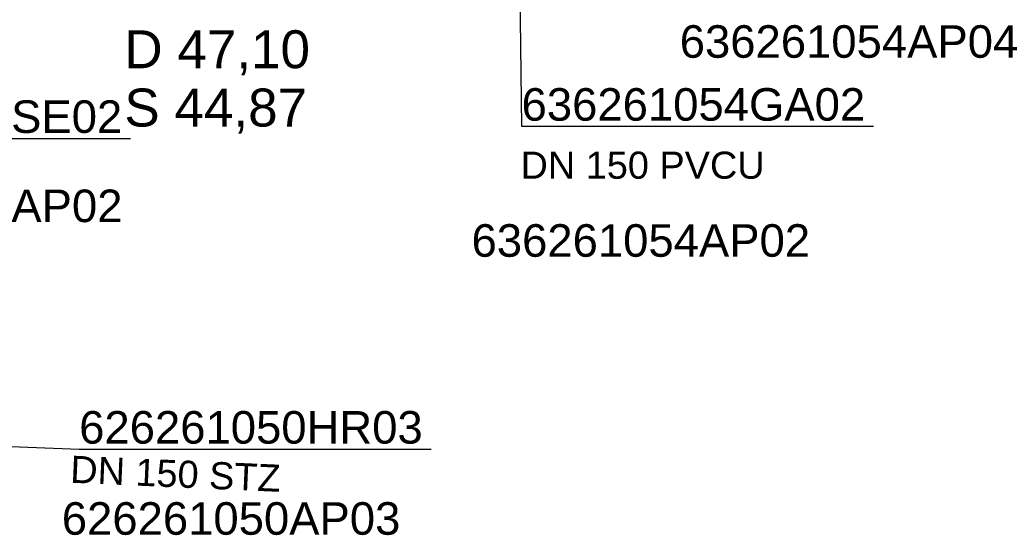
# Model space of a CAD drawing. Extents: x 356718 to 357658, y 5762241 to 5762615.
# Tile 8 of 157: x 356914 to 356937, y 5762341 to 5762353. Entities that reach past the tile are written whole.
import ezdxf
from ezdxf.enums import TextEntityAlignment as Align

# ---------------------------------------------------------------- set-up
doc = ezdxf.new("R2010")
doc.units = 0
doc.header["$MEASUREMENT"] = 0
doc.linetypes.add('AUSGEZOGEN', pattern=[0])
for name, color, linetype, true_color in [('114_00133_Schachtnummer', 7, 'AUSGEZOGEN', 0x000000), ('114_10391_Deckelhoehe', 7, 'AUSGEZOGEN', 0x000000), ('114_10393_Sohlhoehe', 7, 'AUSGEZOGEN', 0x000000), ('124_10626_Standard__Laenge____1', 7, 'AUSGEZOGEN', 0x000000)]:
    doc.layers.add(name, color=color, linetype=linetype, true_color=true_color)
doc.styles.add('ARIAL', font='arial.ttf', dxfattribs={"height": 1.5})

msp = doc.modelspace()

# ---------------------------------------------------------------- linework, layer by layer
at = {"layer": '114_00133_Schachtnummer', "color": 18, "linetype": 'AUSGEZOGEN', "true_color": 0x000000}
for points in [[(356925.778, 5762355.62), (356925.843, 5762350.493), (356934.298, 5762350.493)], [(356905.646, 5762351.244), (356908.117, 5762350.2), (356916.447, 5762350.2)], [(356908.436, 5762343.001), (356915.215, 5762342.739), (356923.67, 5762342.739)]]:
    msp.add_lwpolyline(points, dxfattribs=at)

# ---------------------------------------------------------------- texts
at = {"layer": '114_00133_Schachtnummer', "color": 18, "true_color": 0x000000, "style": 'ARIAL'}
for s, p in [('636261054AP04', (356929.642, 5762352.92)), ('636261054GA02', (356925.843, 5762351.409)), ('626261050SE02', (356908.117, 5762351.116)), ('626261050AP02', (356908.123, 5762348.974)), ('636261054AP02', (356924.641, 5762348.142)), ('626261050HR03', (356915.215, 5762343.655)), ('626261050AP03', (356914.798, 5762341.467))]:
    msp.add_text(s, height=0.78136, dxfattribs=at).set_placement(p, align=Align.TOP_LEFT)
at = {"layer": '114_10391_Deckelhoehe', "color": 18, "true_color": 0x000000, "style": 'ARIAL'}
msp.add_text('D 47,10', height=0.9116, dxfattribs=at).set_placement((356916.301, 5762352.799), align=Align.TOP_LEFT)
at = {"layer": '114_10393_Sohlhoehe', "color": 18, "true_color": 0x000000, "style": 'ARIAL'}
msp.add_text('S 44,87', height=0.9116, dxfattribs=at).set_placement((356916.301, 5762351.399), align=Align.TOP_LEFT)
at = {"layer": '124_10626_Standard__Laenge____1', "color": 18, "true_color": 0x000000, "style": 'ARIAL'}
msp.add_text('DN 150 PVCU', height=0.65113, dxfattribs=at).set_placement((356925.818, 5762349.885), align=Align.TOP_LEFT)
msp.add_text('DN 150 STZ', height=0.6511, rotation=357.5, dxfattribs=at).set_placement((356915.019, 5762342.586), align=Align.TOP_LEFT)

doc.saveas('drawing.dxf')
